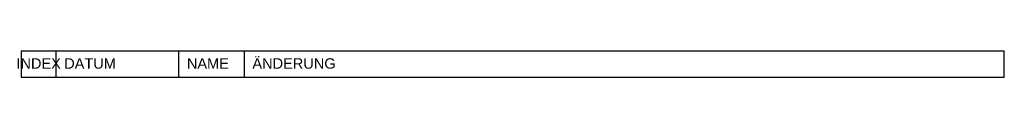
# Model space of a CAD drawing. Extents: x -170 to 0, y 0 to 5.
import ezdxf
from ezdxf.enums import TextEntityAlignment as Align

# ---------------------------------------------------------------- set-up
doc = ezdxf.new("R2010")
doc.units = 0
doc.header["$MEASUREMENT"] = 0
doc.layers.get('0').update_dxf_attribs({"linetype": 'CONTINUOUS'})
doc.layers.add('SU-KOPF', color=7, linetype='CONTINUOUS')
doc.styles.add('ARIAL', font='ARIAL.TTF')

msp = doc.modelspace()

# ---------------------------------------------------------------- linework, layer by layer
at = {"layer": 'SU-KOPF', "color": 7}
for p, q in [((-170, 4.5), (0, 4.5)), ((-170, 4.5), (-170, 0)), ((-163.93, 0), (-163.93, 4.5)), ((-142.72, 0), (-142.72, 4.5)), ((-131.39, 0), (-131.39, 4.5)), ((0, 0), (0, 4.5)), ((-170, 0), (0, 0))]:
    msp.add_line(p, q, dxfattribs=at)

# ---------------------------------------------------------------- texts
at = {"style": 'ARIAL'}
for tag, p, s in [('ÄNDERUNG', (-130, 1.44), ''), ('DATUM', (-162.54, 1.44), '03.02.2006'), ('NAME', (-141.33, 1.44), 'CAD1')]:
    msp.add_attdef(tag, p, s, height=1.8, dxfattribs=at)
msp.add_attdef('INDEX', text='1', height=1.8, dxfattribs=at).set_placement((-166.96, 1.44), align=Align.CENTER)

doc.saveas('drawing.dxf')
